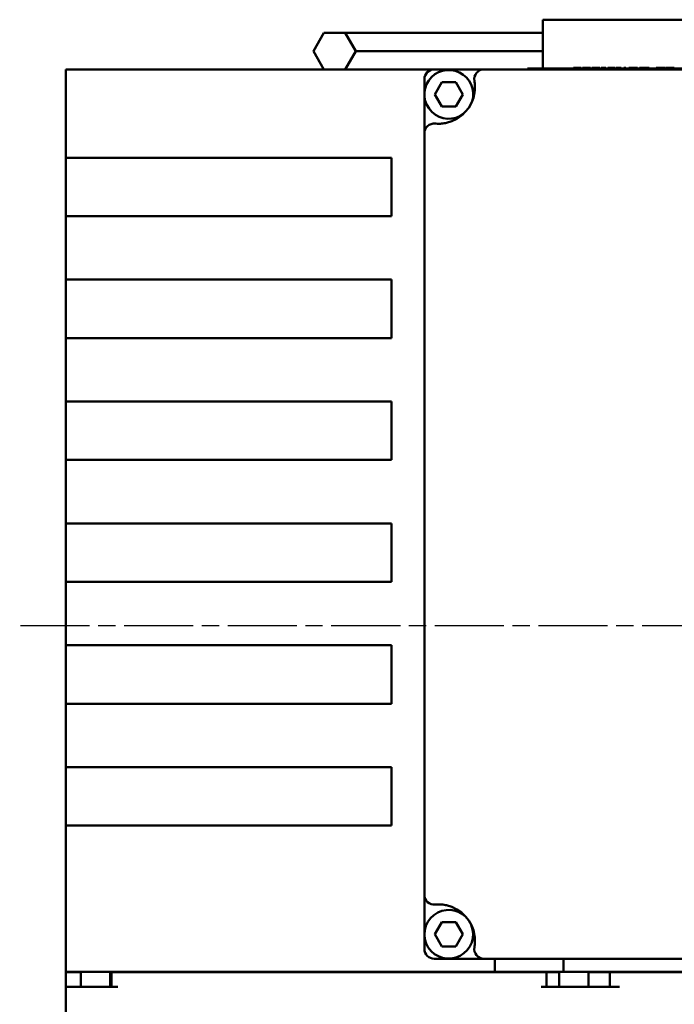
# Model space of a CAD drawing. Header units: millimetres. Extents: x -3597 to 7271, y -243 to 932.
# Tile 4 of 12: x 159 to 294, y 130 to 332. Entities that reach past the tile are written whole.
import ezdxf

# ---------------------------------------------------------------- set-up
doc = ezdxf.new("R2010")
doc.units = ezdxf.units.MM
doc.header["$LTSCALE"] = 2.5
doc.linetypes.add('CHAIN', pattern=[0.7087, 0.4724, -0.0591, 0.1181, -0.0591])
doc.layers.add('Видимый контур (ГОСТ)', color=7, linetype='Continuous', lineweight=50)
doc.layers.add('Маркер центра (ГОСТ)', color=7, linetype='Continuous', lineweight=25)

msp = doc.modelspace()

# ---------------------------------------------------------------- linework, layer by layer
at = {"layer": 'Видимый контур (ГОСТ)'}
for p, q in [((318.467, 332.073), (266.769, 332.073)), ((266.769, 326.193), (266.769, 332.073)), ((221.876, 329.392), (219.705, 325.633)), ((221.879, 329.392), (219.708, 325.633)), ((221.879, 329.392), (221.876, 329.392)), ((226.221, 329.392), (221.879, 329.392)), ((241.569, 329.392), (226.221, 329.392)), ((228.391, 325.633), (226.221, 329.392)), ((266.769, 329.392), (241.569, 329.392)), ((219.708, 325.633), (219.705, 325.633)), ((221.876, 321.873), (219.705, 325.633)), ((219.708, 325.633), (221.879, 321.873)), ((226.221, 321.873), (228.391, 325.633)), ((241.569, 325.633), (228.391, 325.633)), ((266.769, 325.633), (241.569, 325.633)), ((266.769, 322.073), (266.769, 326.193)), ((168.906, 321.873), (175.192, 321.873)), ((168.906, 321.873), (168.906, 303.753)), ((212.118, 321.873), (175.192, 321.873)), ((212.118, 321.873), (215.832, 321.873)), ((244.497, 321.873), (215.832, 321.873)), ((244.497, 321.873), (254.725, 321.873)), ((336.865, 321.873), (254.725, 321.873)), ((263.644, 321.873), (263.644, 322.073)), ((263.644, 322.073), (321.753, 322.073)), ((273.046, 322.173), (273.046, 322.073)), ((273.046, 322.173), (273.857, 322.173)), ((273.857, 322.173), (274.67, 322.173)), ((274.67, 322.173), (274.67, 322.073)), ((274.938, 322.173), (275.002, 322.173)), ((274.938, 322.173), (274.938, 322.073)), ((275.002, 322.173), (275.765, 322.173)), ((275.002, 322.173), (275.002, 322.073)), ((275.765, 322.173), (276.531, 322.173)), ((276.531, 322.173), (276.593, 322.173)), ((276.531, 322.173), (276.531, 322.073)), ((276.593, 322.173), (276.593, 322.073)), ((276.858, 322.173), (277.669, 322.173)), ((276.858, 322.173), (276.858, 322.073)), ((277.669, 322.173), (278.482, 322.173)), ((278.482, 322.173), (278.482, 322.073)), ((278.777, 322.173), (278.777, 322.073)), ((278.777, 322.173), (279.738, 322.173)), ((279.738, 322.173), (279.738, 322.073)), ((280.125, 322.173), (280.446, 322.173)), ((280.125, 322.173), (280.125, 322.073)), ((280.446, 322.173), (280.94, 322.173)), ((280.446, 322.173), (280.446, 322.073)), ((280.94, 322.173), (281.239, 322.173)), ((281.239, 322.173), (281.3, 322.173)), ((281.3, 322.173), (281.621, 322.173)), ((281.3, 322.173), (281.3, 322.073)), ((281.621, 322.173), (281.621, 322.073)), ((281.856, 322.173), (281.856, 322.073)), ((281.856, 322.173), (281.986, 322.173)), ((281.986, 322.173), (282.546, 322.173)), ((282.546, 322.173), (282.546, 322.073)), ((282.546, 322.173), (282.867, 322.173)), ((282.867, 322.173), (282.867, 322.073)), ((283.427, 322.173), (283.834, 322.173)), ((283.427, 322.173), (283.427, 322.073)), ((283.834, 322.173), (283.834, 322.073)), ((284.415, 322.173), (284.415, 322.073)), ((284.415, 322.173), (284.73, 322.173)), ((284.73, 322.173), (284.73, 322.073)), ((284.73, 322.173), (285.753, 322.173)), ((285.753, 322.173), (285.753, 322.073)), ((285.753, 322.173), (286.232, 322.173)), ((286.232, 322.173), (286.232, 322.073)), ((286.599, 322.173), (286.599, 322.073)), ((286.599, 322.173), (287.113, 322.173)), ((287.113, 322.173), (288.023, 322.173)), ((288.023, 322.173), (288.601, 322.173)), ((288.601, 322.173), (288.601, 322.073)), ((290.034, 322.173), (290.034, 322.073)), ((290.034, 322.173), (290.223, 322.173)), ((290.223, 322.173), (290.223, 322.073)), ((290.223, 322.173), (291.39, 322.173)), ((291.39, 322.173), (291.39, 322.073)), ((291.39, 322.173), (291.759, 322.173)), ((291.759, 322.173), (291.759, 322.073)), ((291.759, 322.173), (291.884, 322.173)), ((291.884, 322.173), (291.884, 322.073)), ((291.995, 322.173), (291.995, 322.073)), ((291.995, 322.173), (292.846, 322.173)), ((292.846, 322.173), (293.698, 322.173)), ((293.698, 322.173), (293.698, 322.073)), ((242.497, 316.974), (242.497, 319.873)), ((244.606, 316.754), (246.049, 319.254)), ((246.049, 319.254), (248.936, 319.254)), ((248.936, 319.254), (250.379, 316.754)), ((242.497, 308.766), (242.497, 316.535)), ((246.049, 314.254), (244.606, 316.754)), ((250.379, 316.754), (248.936, 314.254)), ((248.936, 314.254), (246.049, 314.254)), ((242.497, 308.766), (242.497, 152.545)), ((175.192, 303.753), (168.906, 303.753)), ((168.906, 303.753), (168.906, 291.753)), ((175.192, 303.753), (212.118, 303.753)), ((215.832, 303.753), (212.118, 303.753)), ((215.832, 303.753), (235.724, 303.753)), ((235.724, 303.753), (235.724, 291.753)), ((168.906, 291.753), (175.192, 291.753)), ((168.906, 291.753), (168.906, 278.753)), ((212.118, 291.753), (175.192, 291.753)), ((212.118, 291.753), (215.832, 291.753)), ((235.724, 291.753), (215.832, 291.753)), ((175.192, 278.753), (168.906, 278.753)), ((168.906, 278.753), (168.906, 266.753)), ((175.192, 278.753), (212.118, 278.753)), ((215.832, 278.753), (212.118, 278.753)), ((215.832, 278.753), (235.724, 278.753)), ((235.724, 278.753), (235.724, 266.753)), ((168.906, 266.753), (175.192, 266.753)), ((168.906, 266.753), (168.906, 253.753)), ((212.118, 266.753), (175.192, 266.753)), ((212.118, 266.753), (215.832, 266.753)), ((235.724, 266.753), (215.832, 266.753)), ((175.192, 253.753), (168.906, 253.753)), ((168.906, 253.753), (168.906, 241.753)), ((175.192, 253.753), (212.118, 253.753)), ((215.832, 253.753), (212.118, 253.753)), ((215.832, 253.753), (235.724, 253.753)), ((235.724, 253.753), (235.724, 241.753)), ((168.906, 241.753), (175.192, 241.753)), ((168.906, 241.753), (168.906, 228.753)), ((212.118, 241.753), (175.192, 241.753)), ((212.118, 241.753), (215.832, 241.753)), ((235.724, 241.753), (215.832, 241.753)), ((175.192, 228.753), (168.906, 228.753)), ((168.906, 228.753), (168.906, 216.753)), ((175.192, 228.753), (212.118, 228.753)), ((215.832, 228.753), (212.118, 228.753)), ((215.832, 228.753), (235.724, 228.753)), ((235.724, 228.753), (235.724, 216.753)), ((168.906, 216.753), (175.192, 216.753)), ((168.906, 216.753), (168.906, 203.753)), ((212.118, 216.753), (175.192, 216.753)), ((212.118, 216.753), (215.832, 216.753)), ((235.724, 216.753), (215.832, 216.753)), ((175.192, 203.753), (168.906, 203.753)), ((168.906, 203.753), (168.906, 191.753)), ((175.192, 203.753), (212.118, 203.753)), ((215.832, 203.753), (212.118, 203.753)), ((215.832, 203.753), (235.724, 203.753)), ((235.724, 203.753), (235.724, 191.753)), ((168.906, 191.753), (175.192, 191.753)), ((168.906, 191.753), (168.906, 178.753)), ((212.118, 191.753), (175.192, 191.753)), ((212.118, 191.753), (215.832, 191.753)), ((235.724, 191.753), (215.832, 191.753)), ((175.192, 178.753), (168.906, 178.753)), ((168.906, 178.753), (168.906, 166.753)), ((175.192, 178.753), (212.118, 178.753)), ((215.832, 178.753), (212.118, 178.753)), ((215.832, 178.753), (235.724, 178.753)), ((235.724, 178.753), (235.724, 166.753)), ((168.906, 166.753), (175.192, 166.753)), ((168.906, 166.753), (168.906, 136.753)), ((212.118, 166.753), (175.192, 166.753)), ((212.118, 166.753), (215.832, 166.753)), ((235.724, 166.753), (215.832, 166.753)), ((242.497, 144.674), (242.497, 152.545)), ((244.606, 144.454), (246.049, 146.954)), ((246.049, 146.954), (248.936, 146.954)), ((248.936, 146.954), (250.379, 144.454)), ((242.497, 141.438), (242.497, 144.235)), ((246.049, 141.954), (244.606, 144.454)), ((250.379, 144.454), (248.936, 141.954)), ((248.936, 141.954), (246.049, 141.954)), ((254.725, 139.438), (244.497, 139.438)), ((254.725, 139.438), (336.865, 139.438)), ((256.906, 139.438), (256.906, 136.753)), ((271.006, 139.438), (271.006, 136.753)), ((175.192, 136.753), (168.906, 136.753)), ((168.906, 136.653), (168.906, 133.653)), ((168.906, 136.653), (171.354, 136.653)), ((172.031, 136.653), (171.354, 136.653)), ((172.031, 133.653), (172.031, 136.753)), ((212.118, 136.753), (175.192, 136.753)), ((178.031, 133.653), (178.031, 136.753)), ((178.311, 136.653), (178.031, 136.653)), ((178.311, 136.653), (179.568, 136.653)), ((178.311, 136.653), (178.311, 133.653)), ((212.118, 136.653), (179.568, 136.653)), ((215.832, 136.753), (212.118, 136.753)), ((212.118, 136.653), (215.832, 136.653)), ((256.906, 136.753), (215.832, 136.753)), ((254.56, 136.653), (215.832, 136.653)), ((254.56, 136.653), (259.007, 136.653)), ((271.006, 136.753), (256.906, 136.753)), ((266.442, 136.653), (259.007, 136.653)), ((266.442, 136.653), (267.553, 136.653)), ((270.13, 136.653), (267.553, 136.653)), ((267.553, 136.653), (267.553, 133.653)), ((270.13, 133.653), (270.13, 136.753)), ((436.906, 136.753), (271.006, 136.753)), ((276.13, 133.653), (276.13, 136.753)), ((280.528, 136.653), (276.13, 136.653)), ((280.528, 136.653), (282.528, 136.653)), ((280.528, 136.653), (280.528, 133.653)), ((281.493, 136.753), (281.493, 136.653)), ((358.868, 136.653), (282.528, 136.653)), ((168.906, 133.653), (175.192, 133.653)), ((168.906, 133.653), (168.906, 123.653)), ((179.568, 133.653), (175.192, 133.653)), ((268.905, 133.653), (266.442, 133.653)), ((273.352, 133.653), (268.905, 133.653)), ((282.528, 133.653), (273.352, 133.653))]:
    msp.add_line(p, q, dxfattribs=at)
for centre, radius, start, end in [((247.492, 316.754), 5, 343.24003, 307.33357), ((244.497, 319.873), 2, 90, 180), ((254.725, 319.873), 2, 90, 189.98431), ((245.369, 318.226), 7.5, 282.94649, 351.81261), ((244.497, 308.766), 2, 84.7358, 180), ((244.497, 152.545), 2, 180, 275.2642), ((245.369, 143.085), 7.5, 8.18739, 77.05351), ((247.492, 144.454), 5, 43.09518, 22.54645), ((244.497, 141.438), 2, 180, 270), ((254.725, 141.438), 2, 170.01569, 270)]:
    msp.add_arc(centre, radius, start, end, dxfattribs=at)
for points, knots in [([(252.755, 319.526), (252.755, 319.526), (252.785, 319.363), (252.886, 318.572), (252.868, 317.684), (252.792, 317.158)], [0, 0, 0, 0, 0.13487448, 0.26974896, 0.47206068, 0.47206068, 0.47206068, 0.47206068]), ([(247.049, 310.916), (246.702, 310.837), (245.997, 310.729), (244.993, 310.718), (244.681, 310.757), (244.681, 310.757)], [0, 0, 0, 0, 0.13515328, 0.27030656, 0.47303649, 0.47303649, 0.47303649, 0.47303649]), ([(244.681, 150.553), (244.681, 150.553), (244.993, 150.592), (245.997, 150.581), (246.702, 150.474), (247.049, 150.394)], [0, 0, 0, 0, 0.20273061, 0.33788435, 0.47303809, 0.47303809, 0.47303809, 0.47303809]), ([(252.792, 144.153), (252.868, 143.626), (252.886, 142.739), (252.785, 141.948), (252.755, 141.784), (252.755, 141.784)], [0, 0, 0, 0, 0.2023114, 0.33718567, 0.47205994, 0.47205994, 0.47205994, 0.47205994])]:
    msp.add_open_spline(points, degree=3, knots=knots, dxfattribs=at)
at = {"layer": 'Маркер центра (ГОСТ)', "linetype": 'CHAIN', "ltscale": 11.993792}
msp.add_line((450.056, 207.753), (159.464, 207.753), dxfattribs=at)

doc.saveas('drawing.dxf')
